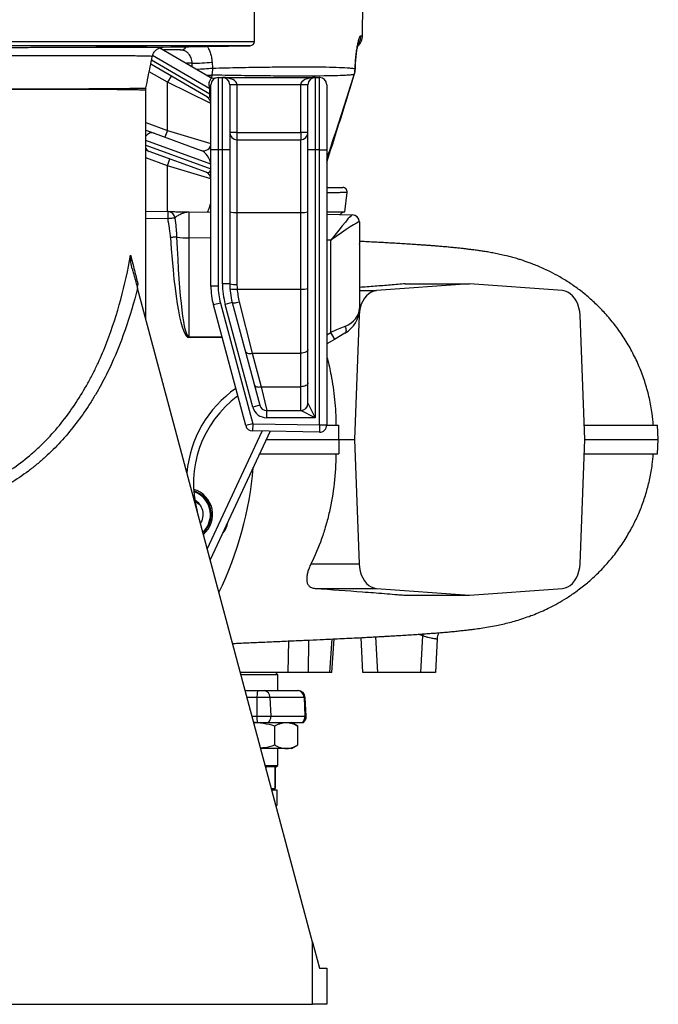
# Model space of a CAD drawing. Header units: millimetres. Extents: x 2565 to 4379, y 1283 to 6159.
# Tile 4 of 10: x 3497 to 4379, y 1283 to 2643. Entities that reach past the tile are written whole.
import ezdxf

# ---------------------------------------------------------------- set-up
doc = ezdxf.new("R2010")
doc.units = ezdxf.units.MM
doc.header["$LTSCALE"] = 2

msp = doc.modelspace()

# ---------------------------------------------------------------- linework, layer by layer
at = {"color": 7, "linetype": 'Continuous', "lineweight": 25}
for p, q in [((3821.5, 2612.8), (3821.5, 2669)), ((3970.8, 2620.5), (3971.5, 2664.9)), ((3646.1, 2605.7), (3646.1, 2606.3)), ((3691.2, 2603.9), (3760.7, 2563.4)), ((3695.5, 2604.7), (3815.6, 2606.8)), ((3719.6, 2600.9), (3696.4, 2600.9)), ((3763.1, 2584), (3763.5, 2575.8)), ((3756.6, 2535.7), (3678.4, 2581.3)), ((3960.9, 2573.9), (3961, 2575.3)), ((3706.6, 2564.8), (3701.5, 2556.2)), ((3771.5, 2562.9), (3771.5, 2462.9)), ((3771.5, 2562.9), (3777.5, 2562.9)), ((3777.5, 2462.9), (3777.5, 2562.9)), ((3777.5, 2562.9), (3905.5, 2562.9)), ((3905.5, 2562.9), (3905.5, 2462.9)), ((3905.5, 2562.9), (3911.5, 2562.9)), ((3911.5, 2462.9), (3911.5, 2562.9)), ((3671.5, 2228.6), (3671.5, 2545.3)), ((3761.5, 2527), (3701.5, 2556.2)), ((3701.5, 2489.8), (3701.5, 2556.2)), ((3761.5, 2547.2), (3760.1, 2547.2)), ((3760.1, 2540.2), (3760.1, 2547.2)), ((3761.5, 2462.9), (3761.5, 2552.9)), ((3787.5, 2552.9), (3787.5, 2462.9)), ((3797.5, 2552.9), (3787.5, 2552.9)), ((3797.5, 2552.9), (3797.5, 2486.9)), ((3885.5, 2552.9), (3797.5, 2552.9)), ((3895.5, 2552.9), (3885.5, 2552.9)), ((3885.5, 2486.9), (3885.5, 2552.9)), ((3895.5, 2462.9), (3895.5, 2552.9)), ((3921.5, 2552.9), (3921.5, 2462.9)), ((3761.5, 2540.2), (3760.1, 2540.2)), ((3671.5, 2490.1), (3683.3, 2485.8)), ((3701.5, 2489.8), (3698.1, 2480.4)), ((3701.5, 2489.8), (3761.5, 2471.6)), ((3683.3, 2485.8), (3748.1, 2462.2)), ((3797.5, 2486.9), (3787.5, 2486.9)), ((3797.5, 2486.9), (3797.5, 2476.9)), ((3797.5, 2486.9), (3885.5, 2486.9)), ((3797.5, 2476.9), (3797.5, 2376.5)), ((3797.5, 2476.9), (3885.5, 2476.9)), ((3885.5, 2486.9), (3885.5, 2476.9)), ((3895.5, 2486.9), (3885.5, 2486.9)), ((3885.5, 2376.5), (3885.5, 2476.9)), ((3676.4, 2460.6), (3671.5, 2462.4)), ((3761.5, 2274.6), (3761.5, 2462.9)), ((3771.5, 2462.9), (3761.5, 2462.9)), ((3771.5, 2462.9), (3771.5, 2274.6)), ((3777.5, 2462.9), (3771.5, 2462.9)), ((3777.5, 2278), (3777.5, 2462.9)), ((3787.5, 2462.9), (3777.5, 2462.9)), ((3787.5, 2462.9), (3787.5, 2278)), ((3905.5, 2462.9), (3895.5, 2462.9)), ((3895.5, 2112.9), (3895.5, 2462.9)), ((3905.5, 2462.9), (3905.5, 2092.9)), ((3911.5, 2462.9), (3905.5, 2462.9)), ((3911.5, 2083), (3911.5, 2462.9)), ((3911.5, 2462.9), (3921.5, 2462.9)), ((3921.5, 2462.9), (3921.5, 2083)), ((3755, 2432.1), (3676.4, 2460.6)), ((3701.5, 2440.9), (3705, 2450.3)), ((3761.5, 2422.7), (3701.5, 2440.9)), ((3761.3, 2443.2), (3761.5, 2443.2)), ((3761.3, 2436.8), (3761.3, 2443.2)), ((3761.3, 2436.8), (3761.5, 2436.8)), ((3946.4, 2377.2), (3949.7, 2404.1)), ((3671.5, 2378.3), (3702.3, 2377.7)), ((3731.2, 2377.2), (3761.5, 2376.7)), ((3797.5, 2376.5), (3797.5, 2277.1)), ((3797.5, 2376.5), (3885.5, 2376.5)), ((3885.5, 2270.7), (3885.5, 2376.5)), ((3921.5, 2373.9), (3956.6, 2373.3)), ((3944, 2376.7), (3943.9, 2376.7)), ((3944, 2376.7), (3943.9, 2376.7)), ((3956.6, 2373.3), (3956.7, 2373.3)), ((3966.5, 2363.3), (3966.5, 2333.1)), ((3731.2, 2341.4), (3731.2, 2204.8)), ((3927.2, 2210.9), (3927.2, 2338)), ((3966.5, 2333.1), (3966.5, 2333.1)), ((3966.5, 2332.3), (3966.5, 2244.2)), ((3901.9, 1368.9), (3660, 2271.8)), ((3771.5, 2274.6), (3761.5, 2274.6)), ((3787.5, 2278), (3777.5, 2278)), ((4118.7, 2277.9), (3990.3, 2268.5)), ((4029.8, 2277.9), (4118.7, 2277.9)), ((4247.1, 2268.5), (4118.7, 2277.9)), ((3797.8, 2270.7), (3885.5, 2270.7)), ((3885.5, 2182.1), (3885.5, 2270.7)), ((3774.6, 2251.3), (3764.9, 2248.7)), ((3809.6, 2082.1), (3764.9, 2248.7)), ((3774.6, 2251.3), (3819.2, 2084.7)), ((3790.9, 2252.1), (3781.3, 2249.5)), ((3819.3, 2107.7), (3781.3, 2249.5)), ((3790.9, 2252.1), (3828.9, 2110.3)), ((3800.6, 2252.9), (3818.6, 2182.1)), ((3966.2, 2234.5), (3959.6, 2062.9)), ((4277.8, 2062.9), (4271.3, 2234.5)), ((3946.5, 2209.6), (3932.1, 2201.2)), ((3932.1, 2201.2), (3921.5, 2195.1)), ((3818.6, 2182.1), (3831, 2135.8)), ((3818.6, 2182.1), (3885.5, 2182.1)), ((3885.5, 2135.8), (3885.5, 2182.1)), ((3831, 2135.8), (3838.6, 2102.9)), ((3831, 2135.8), (3885.5, 2135.8)), ((3885.5, 2102.9), (3885.5, 2135.8)), ((3828.9, 2110.3), (3819.3, 2107.7)), ((3895.5, 2112.9), (3905.5, 2092.9)), ((3838.6, 2092.9), (3838.6, 2102.9)), ((3838.6, 2102.9), (3885.5, 2102.9)), ((3905.5, 2092.9), (3885.5, 2102.9)), ((3819.2, 2084.7), (3809.6, 2082.1)), ((3819.2, 2084.7), (3819.1, 2074.7)), ((3819.2, 2084.7), (3911.5, 2083)), ((3905.5, 2092.9), (3838.6, 2092.9)), ((3911.5, 2083), (3911.4, 2073)), ((3911.5, 2083), (3921.5, 2083)), ((3921.5, 2082.9), (3938.2, 2082.9)), ((4379.3, 2062.9), (4378.3, 2082.9)), ((3843.4, 2074.2), (3760.5, 1896.5)), ((3911.4, 2073), (3819.1, 2074.7)), ((3938, 2062.9), (3959.6, 2062.9)), ((3959.6, 2062.9), (3966.2, 1891.2)), ((4271.3, 1891.2), (4277.8, 2062.9)), ((4378.3, 2042.9), (4379.3, 2062.9)), ((3899.7, 1891.2), (3966.2, 1891.2)), ((3905.4, 1857.2), (3990.3, 1857.2)), ((3990.3, 1857.2), (4118.7, 1847.9)), ((4118.7, 1847.9), (4247.1, 1857.2)), ((4029.8, 1847.9), (4118.7, 1847.9)), ((3928.3, 1740.9), (3931.6, 1787.5)), ((3971.5, 1740.9), (3969, 1789.3)), ((4051.6, 1740.9), (4054.2, 1792.1)), ((4074, 1787.8), (4071.5, 1740.9)), ((3868.3, 1740.9), (3802.2, 1740.9)), ((3853.8, 1737.9), (3850.8, 1740.9)), ((3895.6, 1740.9), (3868.3, 1740.9)), ((3925.6, 1740.9), (3895.6, 1740.9)), ((3928.3, 1740.9), (3925.6, 1740.9)), ((3991.5, 1740.9), (3971.5, 1740.9)), ((4051.6, 1740.9), (3991.5, 1740.9)), ((4071.5, 1740.9), (4051.6, 1740.9)), ((3853.8, 1737.9), (3803, 1737.9)), ((3853.8, 1716.1), (3853.8, 1737.9)), ((3808.9, 1716.1), (3826.8, 1716.1)), ((3826.8, 1716.1), (3834.9, 1716.1)), ((3834.9, 1716.1), (3881.1, 1716.1)), ((3881.1, 1716.1), (3881.8, 1716.1)), ((3825, 1706.6), (3824.8, 1680.6)), ((3843.1, 1706.6), (3825, 1706.6)), ((3843.1, 1706.6), (3844.2, 1680.6)), ((3890.1, 1706.6), (3843.1, 1706.6)), ((3890.1, 1706.6), (3891.3, 1680.6)), ((3893.2, 1680.6), (3891.8, 1706.6)), ((3824.8, 1680.6), (3844.2, 1680.6)), ((3844.2, 1680.6), (3891.3, 1680.6)), ((3820.6, 1672.1), (3825.5, 1672.1)), ((3825.5, 1672.1), (3840.9, 1672.1)), ((3840.9, 1672.1), (3887.7, 1672.1)), ((3849.6, 1641), (3849.6, 1667.2)), ((3881.4, 1667.2), (3872.8, 1672.1)), ((3881.4, 1641), (3881.4, 1667.2)), ((3887.7, 1672.1), (3889.2, 1672.1)), ((3865.5, 1636.1), (3830.3, 1636.1)), ((3853.8, 1612.9), (3853.8, 1636.1)), ((3872.8, 1636.1), (3865.5, 1636.1)), ((3872.8, 1636.1), (3881.4, 1641)), ((3836.5, 1612.9), (3853.8, 1612.9)), ((3851.8, 1610.9), (3837, 1610.9)), ((3837.6, 1608.9), (3837.6, 1610.9)), ((3850.1, 1610.9), (3850.1, 1580.9)), ((3850.3, 1580.9), (3850.3, 1610.9)), ((3851.8, 1610.9), (3853.8, 1612.9)), ((3845.1, 1580.9), (3850.1, 1580.9)), ((3845.5, 1579.3), (3852.5, 1579.3)), ((3847, 1579.3), (3846, 1580.9)), ((3850.1, 1580.9), (3850.3, 1580.9)), ((3852.5, 1579.3), (3852.5, 1557.6)), ((3851.4, 1557.2), (3852.5, 1557.6)), ((3901.9, 1282.9), (3901.9, 1368.9)), ((3901.9, 1368.9), (3911.5, 1333)), ((3911.5, 1333), (3921.5, 1332.9)), ((3921.5, 1332.9), (3921.5, 1282.9)), ((3341.5, 1282.9), (3901.9, 1282.9)), ((3921.5, 1282.9), (3901.9, 1282.9))]:
    msp.add_line(p, q, dxfattribs=at)
at = {"color": 8, "linetype": 'Continuous', "lineweight": 25}
for p, q in [((2861.5, 2612.8), (3821.5, 2612.8)), ((3968.5, 2620.5), (3970.8, 2620.5)), ((3815.6, 2606.8), (2867.4, 2606.8)), ((3679.6, 2587.2), (3760.1, 2540.2)), ((3760.1, 2547.2), (3681, 2593.3)), ((3701.5, 2556.2), (3676.3, 2570.9)), ((3735.6, 2582.6), (3727.7, 2582.6)), ((3762.7, 2566.2), (3762.1, 2562.9)), ((3671.5, 2500.7), (3701.5, 2489.8)), ((3761.3, 2443.2), (3671.5, 2475.9)), ((3671.5, 2469.5), (3761.3, 2436.8)), ((3701.5, 2440.9), (3671.5, 2451.8)), ((3701.5, 2377.8), (3701.5, 2440.9)), ((3702.3, 2367.7), (3671.5, 2368.3)), ((3761.5, 2340.9), (3731.2, 2341.4)), ((3927.2, 2338), (3921.5, 2338.1)), ((3660.5, 2277.9), (3659.7, 2273.3)), ((3966.5, 2268.5), (3990.3, 2268.5)), ((3965.3, 2234.5), (3966.2, 2234.5)), ((3731.2, 2204.8), (3776.7, 2204.8)), ((3777, 2203.8), (3731.2, 2203.8)), ((3921.5, 2207.6), (3927.2, 2210.9)), ((3756.5, 1911.6), (3832.4, 2074.4)), ((3868.3, 1740.9), (3869.1, 1784.7)), ((3896.4, 1785.9), (3895.6, 1740.9)), ((3925.6, 1740.9), (3928.9, 1787.4)), ((3988.9, 1790.4), (3991.5, 1740.9)), ((4054.8, 1794.4), (4054.2, 1792.1)), ((3825, 1706.6), (3811.4, 1706.6)), ((3891.8, 1706.6), (3890.1, 1706.6)), ((3818.4, 1680.6), (3824.8, 1680.6)), ((3891.3, 1680.6), (3893.2, 1680.6))]:
    msp.add_line(p, q, dxfattribs=at)
at = {"color": 8, "linetype": 'Continuous', "lineweight": 25, "flags": 128}
for points in [[(3960.6, 2574.2), (3960.9, 2574), (3960.9, 2573.9)], [(3960.7, 2575.2), (3960.9, 2574.9), (3960.9, 2574.9)], [(3959.2, 2566.7), (3959.6, 2566.8), (3959.6, 2566.8)]]:
    msp.add_lwpolyline(points, dxfattribs=at)
at = {"color": 7, "linetype": 'Continuous', "lineweight": 25, "flags": 128}
for points in [[(3711.9, 2368.8), (3711.5, 2368.8), (3710.8, 2368.7), (3709.8, 2368.6), (3708.6, 2368.5), (3707.2, 2368.3), (3705.7, 2368.1), (3704, 2367.9), (3702.3, 2367.7)], [(3714.3, 2342.5), (3713.5, 2342.4), (3712.7, 2342.4), (3711.7, 2342.3), (3710.7, 2342.2), (3709.5, 2342.2), (3708.3, 2342.1), (3707.1, 2342), (3705.8, 2341.9)], [(3990.3, 2268.5), (3986.6, 2267.9), (3983, 2266.5), (3979.6, 2264.3), (3976.4, 2261.5), (3973.6, 2258.1), (3971.2, 2254.1), (3969.2, 2249.6), (3967.6, 2244.8), (3966.6, 2239.7), (3966.2, 2234.5)], [(4271.3, 2234.5), (4270.8, 2239.7), (4269.8, 2244.8), (4268.3, 2249.6), (4266.3, 2254.1), (4263.8, 2258.1), (4261, 2261.5), (4257.8, 2264.3), (4254.4, 2266.5), (4250.8, 2267.9), (4247.1, 2268.5)], [(3790.9, 2252.1), (3791.2, 2251.8), (3791.8, 2251.7), (3792.7, 2251.6), (3793.9, 2251.7), (3795.4, 2251.8), (3797, 2252.1), (3798.8, 2252.5), (3800.6, 2252.9)], [(3946.5, 2219.1), (3947.2, 2217.6), (3947.7, 2216), (3948, 2214.5), (3948.1, 2213.2), (3948, 2212), (3947.7, 2210.9), (3947.2, 2210.1), (3946.5, 2209.6)], [(3731.2, 2204.8), (3731.2, 2204.7), (3731.2, 2204.6), (3731.2, 2204.5), (3731.2, 2204.3), (3731.2, 2204.2), (3731.2, 2204.1), (3731.2, 2203.9), (3731.2, 2203.8)], [(3809, 2184.9), (3809.4, 2184), (3810, 2183.3), (3811, 2182.7), (3812.2, 2182.2), (3813.6, 2181.9), (3815.2, 2181.8), (3816.9, 2181.9), (3818.6, 2182.1)], [(3895.5, 2187.4), (3895.3, 2186.4), (3894.8, 2185.4), (3893.9, 2184.5), (3892.6, 2183.7), (3891.1, 2183), (3889.4, 2182.5), (3887.5, 2182.2), (3885.5, 2182.1)], [(3821.4, 2138.5), (3821.8, 2137.6), (3822.5, 2136.9), (3823.4, 2136.3), (3824.6, 2135.8), (3826.1, 2135.6), (3827.6, 2135.4), (3829.3, 2135.5), (3831, 2135.8)], [(3895.5, 2141.1), (3895.3, 2140), (3894.8, 2139), (3893.9, 2138.1), (3892.6, 2137.3), (3891.1, 2136.7), (3889.4, 2136.2), (3887.5, 2135.9), (3885.5, 2135.8)], [(3938, 2062.9), (3938.1, 2072.9), (3938.2, 2082.9)], [(3938, 2062.9), (3938.1, 2052.9), (3938.2, 2042.9)], [(3966.2, 1891.2), (3966.6, 1886), (3967.6, 1880.9), (3969.2, 1876.1), (3971.2, 1871.7), (3973.6, 1867.7), (3976.4, 1864.2), (3979.6, 1861.4), (3983, 1859.3), (3986.6, 1857.9), (3990.3, 1857.2)], [(4247.1, 1857.2), (4250.8, 1857.9), (4254.4, 1859.3), (4257.8, 1861.4), (4261, 1864.2), (4263.8, 1867.7), (4266.3, 1871.7), (4268.3, 1876.1), (4269.8, 1880.9), (4270.8, 1886), (4271.3, 1891.2)], [(3826.8, 1716.1), (3826.5, 1715.9), (3826.1, 1715.4), (3825.8, 1714.5), (3825.6, 1713.3), (3825.4, 1711.9), (3825.2, 1710.3), (3825.1, 1708.5), (3825, 1706.6)]]:
    msp.add_lwpolyline(points, dxfattribs=at)
at = {"color": 7, "linetype": 'Continuous', "lineweight": 25}
for centre, radius, start, end in [((3815.5, 2612.8), 6, 271, 0), ((3950.8, 2620.9), 20, 312.4603, 359), ((3737.4, 2819.4), 236.8, 269.5692, 276.235), ((3765.7, 2572), 10, 239.7436, 286.9035), ((3771.5, 2552.9), 10, 90, 180), ((3777.5, 2552.9), 10, 0, 90), ((3905.5, 2552.9), 10, 90, 180), ((3911.5, 2552.9), 10, 0, 90), ((3758.4, 2553.5), 3.19, 287.8077, 349.3344), ((3751.5, 2527), 10, 0, 59.7436), ((3797.5, 2486.9), 10, 180, 270), ((3885.5, 2486.9), 10, 270, 0), ((3751.5, 2471.6), 10, 250, 0), ((3751.5, 2422.7), 10, 0, 70), ((3943.7, 2404.9), 6, 352.9515, 90.0014), ((3559, 2372.7), 143.4, 358.0016, 1.9984), ((3702.1, 2367.8), 9.91, 5.891, 88.6753), ((3795.1, 2405.8), 29.4, 255.2041, 274.8338), ((3888, 2405.8), 29.4, 265.1662, 284.7959), ((3956.4, 2363.3), 9.98, 0.4075, 88.8949), ((3956.5, 2363.3), 10, 0, 89), ((3729.6, 2453.7), 112.3, 262.1632, 270.8259), ((3861.5, 2274.6), 100, 180, 195), ((3861.5, 2274.6), 90, 180, 195), ((3887.5, 2278), 110, 180, 195), ((3887.5, 2278), 100, 180, 195), ((3795.1, 2306.4), 29.4, 255.2041, 274.8338), ((3887.5, 2277.1), 90, 180, 184.0818), ((3888, 2300), 29.4, 265.1662, 284.7959), ((3793.2, 2299.6), 29.3, 259.2721, 278.8928), ((3926.5, 2244.2), 40, 300, 0), ((3892.7, 2187.7), 41.6, 18.9587, 33.9141), ((3887.5, 2002.3), 150, 126.3336, 195), ((3838.6, 2112.9), 10, 195, 270), ((3885.5, 2112.9), 10, 270, 0), ((3838.6, 2112.9), 20, 195, 270), ((3819.2, 2084.7), 10, 195, 269), ((3911.5, 2083), 10, 269, 0), ((3341.5, 2062.9), 480, 333.8872, 355.3641), ((3727.9, 1959.3), 36, 310.027, 74.2292), ((3727.9, 1959.3), 33, 0, 72.3687), ((3727.9, 1959.3), 23, 326.4647, 60.532), ((3727.9, 1959.3), 33, 312.4842, 0), ((4093.9, 1786.7), 20, 153.8795, 176.9992), ((3834, 1707), 9.15, 357.6475, 84.346), ((3880.6, 1706.6), 9.49, 359.9972, 87.0991), ((3881.8, 1706.1), 10, 3, 90), ((3864.8, 1679.5), 40, 178.501, 190.785), ((3833.3, 1679.9), 10.9, 314.1559, 3.6544), ((3880.9, 1680), 10.4, 310.8275, 3.4247), ((3883.2, 1680.1), 10, 306.8699, 3)]:
    msp.add_arc(centre, radius, start, end, dxfattribs=at)
at = {"color": 8, "linetype": 'Continuous', "lineweight": 25}
for centre, radius, start, end in [((3948.5, 2620.9), 20.1, 329.8916, 359.01), ((3718.9, 2611.1), 10.3, 273.742, 325.0438), ((3737, 2822.7), 248.3, 271.102, 276.1372), ((3759.4, 2611.3), 45.2, 265.266, 274.1081), ((3680, 2476.6), 9.83, 70.57, 149.347), ((3679.7, 2469.7), 9.61, 211.6241, 249.9103), ((3887.6, 2002.3), 160, 125.0057, 174.8101), ((3727.9, 1959.3), 34, 311.611, 73.0416)]:
    msp.add_arc(centre, radius, start, end, dxfattribs=at)
msp.add_ellipse((3238.9, 3663.6), major_axis=(-445.3, 7171.9), ratio=0.060388, start_param=4.55666, end_param=4.557331, dxfattribs=at)
at = {"color": 7, "linetype": 'Continuous', "lineweight": 25}
for centre, major_axis, ratio, start_param, end_param in [((3777.5, 2552.9), (20, 0), 0.5, 0, 1.570796), ((3905.5, 2552.9), (20, 0), 0.5, 1.570796, 3.141593), ((3751.5, 2557.1), (-7.5, 14.9), 0.292296, 3.848043, 4.106692), ((3751.5, 2550.2), (-7.5, 14.9), 0.292296, 2.720772, 3.848043), ((3751.5, 2450.3), (-8, 11.7), 0.485909, 3.779321, 5.69124), ((3751.5, 2443.9), (-8, 11.7), 0.485909, 2.549648, 3.779321), ((3731.5, 2337.2), (-0.3, 40), 0.007851, 6.28298, 7.748782), ((3926.5, 2333.8), (30.1, 39.5), 0.040027, 0.02945, 1.495252), ((3926.5, 2333.8), (40, 29.5), 0.05948, 0.043662, 1.509465), ((3926.5, 2363.8), (40, -0.5), 0.026128, 0.000342, 0.087883), ((3731.7, 2490.8), (0.5, 287), 0.104497, 2.116407, 3.141689), ((3731.5, 2490.8), (0.4, 286), 0.069919, 2.116364, 3.141646), ((3926.5, 2339), (-0.7, 382.7), 0.104497, 4.69484, 4.696952), ((3926.5, 2244.2), (40, 0), 0.723868, 5.235988, 6.283185), ((3926.5, 2209.6), (40, 17.3), 0.022004, 1.037664, 1.54381)]:
    msp.add_ellipse(centre, major_axis=major_axis, ratio=ratio, start_param=start_param, end_param=end_param, dxfattribs=at)
for points, knots in [([(3960.7, 2575.2), (3960.8, 2578.5), (3960.9, 2581.7), (3961.3, 2586.3), (3961.4, 2587.9), (3961.6, 2590.1), (3961.7, 2590.9), (3961.8, 2592.3), (3961.9, 2593.1), (3962.3, 2596.6), (3962.6, 2599.2), (3963.2, 2602.9), (3963.4, 2604.1), (3963.8, 2606.4), (3964, 2607.4), (3964.6, 2610.4), (3965, 2612.2), (3965.8, 2615.2), (3966.2, 2616.5), (3966.7, 2618), (3966.9, 2618.4), (3967.3, 2619.2), (3967.4, 2619.5), (3967.9, 2620.3), (3968.3, 2620.5), (3968.5, 2620.5)], [0, 0, 0, 0, 0.125, 0.125, 0.1875, 0.1875, 0.21875, 0.21875, 0.25, 0.25, 0.375, 0.375, 0.4375, 0.4375, 0.5, 0.5, 0.625, 0.625, 0.75, 0.75, 0.8125, 0.8125, 0.875, 0.875, 1, 1, 1, 1]), ([(3961, 2574.9), (3961, 2576.1), (3961.1, 2579), (3961.4, 2583.5), (3961.7, 2588.2), (3962.2, 2592.7), (3962.7, 2596.8), (3963.2, 2600.6), (3963.8, 2603.9), (3964.3, 2606.6), (3964.8, 2608.8), (3965.2, 2610.2), (3965.5, 2611), (3965.5, 2611.1), (3965.5, 2611.1)], [0, 0, 0, 0, 0.06689, 0.157423, 0.249047, 0.33953, 0.431333, 0.524332, 0.615333, 0.708137, 0.789594, 0.875761, 0.945917, 1, 1, 1, 1]), ([(3341.5, 2604.5), (3351.1, 2604.5), (3370.3, 2604.5), (3399.2, 2604.5), (3427.9, 2604.5), (3456, 2604.5), (3483.2, 2604.5), (3509.4, 2604.5), (3534.8, 2604.6), (3559, 2604.6), (3581.7, 2604.6), (3602.9, 2604.6), (3622.5, 2604.6), (3640, 2604.6), (3655.1, 2604.6), (3668, 2604.6), (3678.7, 2604.6), (3686.9, 2604.6), (3692.4, 2604.7), (3695.3, 2604.7), (3695.5, 2604.7), (3695.5, 2604.7)], [0, 0, 0, 0, 0.052479, 0.10496, 0.158954, 0.21295, 0.265733, 0.318517, 0.372746, 0.426975, 0.4813, 0.535624, 0.591533, 0.647443, 0.701656, 0.755869, 0.811678, 0.867488, 0.921346, 0.975203, 1, 1, 1, 1]), ([(3621, 2605.7), (3620.4, 2605.7), (3617.4, 2605.7), (3613.1, 2605.6), (3608, 2605.5), (3604.3, 2605.4), (3602.3, 2605.3), (3602.6, 2605.2), (3602.7, 2605.2)], [0, 0, 0, 0, 0.057507, 0.295362, 0.444254, 0.682153, 0.920054, 1, 1, 1, 1]), ([(3602.9, 2605.1), (3603.2, 2605.1), (3603.6, 2605.1), (3604.6, 2605.1), (3605.2, 2605.1), (3606.5, 2605.1), (3607.3, 2605.1), (3608.6, 2605.1), (3609, 2605.1), (3610, 2605.1), (3610.5, 2605.1), (3612, 2605.1), (3613, 2605.1), (3614.7, 2605.1), (3615.3, 2605.1), (3616.5, 2605.1), (3617.1, 2605.1), (3618.9, 2605.1), (3620.1, 2605.2), (3622, 2605.2), (3622.6, 2605.2), (3623.9, 2605.2), (3624.5, 2605.2), (3626.4, 2605.2), (3627.7, 2605.2), (3629.5, 2605.3), (3630.1, 2605.3), (3631.4, 2605.3), (3632, 2605.3), (3633.7, 2605.3), (3634.9, 2605.4), (3636.5, 2605.4), (3637, 2605.4), (3638, 2605.4), (3638.5, 2605.4), (3639.9, 2605.5), (3640.8, 2605.5), (3642, 2605.5), (3642.4, 2605.5), (3643.1, 2605.6), (3643.4, 2605.6), (3644.3, 2605.6), (3644.8, 2605.6), (3645.4, 2605.7), (3645.6, 2605.7), (3645.9, 2605.7), (3646, 2605.7), (3646.1, 2605.7)], [0, 0, 0, 0, 0.0625, 0.0625, 0.125, 0.125, 0.1875, 0.1875, 0.21875, 0.21875, 0.25, 0.25, 0.3125, 0.3125, 0.34375, 0.34375, 0.375, 0.375, 0.4375, 0.4375, 0.46875, 0.46875, 0.5, 0.5, 0.5625, 0.5625, 0.59375, 0.59375, 0.625, 0.625, 0.6875, 0.6875, 0.71875, 0.71875, 0.75, 0.75, 0.8125, 0.8125, 0.84375, 0.84375, 0.875, 0.875, 0.9375, 0.9375, 0.96875, 0.96875, 1, 1, 1, 1]), ([(3672.9, 2606.4), (3672.9, 2606.4), (3672.9, 2606.4), (3672, 2606.4), (3670.4, 2606.5), (3668.1, 2606.5), (3665.3, 2606.5), (3661.9, 2606.5), (3658.1, 2606.5), (3653.9, 2606.4), (3649.6, 2606.4), (3645.2, 2606.3), (3640.9, 2606.3), (3636.7, 2606.2), (3632.5, 2606.1), (3628.8, 2606), (3625.7, 2606), (3623.5, 2605.9), (3621.9, 2605.8), (3621.1, 2605.8), (3621.1, 2605.7), (3621.1, 2605.7)], [0, 0, 0, 0, 0.038792, 0.092488, 0.146183, 0.199871, 0.253559, 0.307243, 0.360926, 0.41461, 0.468294, 0.521982, 0.57567, 0.629365, 0.68306, 0.750048, 0.803754, 0.857459, 0.911164, 0.964869, 1, 1, 1, 1]), ([(3646.1, 2605.7), (3646.5, 2605.7), (3648.3, 2605.7), (3651.5, 2605.8), (3655.8, 2605.8), (3659.8, 2605.9), (3663.4, 2606), (3666.6, 2606.1), (3669.2, 2606.1), (3671.2, 2606.2), (3672.6, 2606.3), (3672.8, 2606.3), (3673, 2606.3)], [0, 0, 0, 0, 0.025515, 0.133771, 0.242027, 0.350301, 0.458574, 0.56686, 0.675145, 0.783433, 0.891721, 1, 1, 1, 1]), ([(3680.6, 2591.8), (3680.6, 2592.1), (3680.8, 2593.3), (3681.6, 2595.3), (3682.9, 2597.7), (3684.5, 2599.6), (3686.2, 2601.3), (3688, 2602.5), (3689.8, 2603.4), (3691.5, 2604), (3692.9, 2604.4), (3694, 2604.5), (3694.7, 2604.6), (3694.9, 2604.6), (3694.9, 2604.6)], [0, 0, 0, 0, 0.035972, 0.173007, 0.301261, 0.421524, 0.533938, 0.638182, 0.733477, 0.8184, 0.890007, 0.943278, 0.98317, 1, 1, 1, 1]), ([(3735.9, 2605.7), (3734, 2605.7), (3729.7, 2605.6), (3722.7, 2605.5), (3716.6, 2605.4), (3711.5, 2605.3), (3707.8, 2605.2), (3705.8, 2605.1), (3706.1, 2605.1), (3706.2, 2605.1)], [0, 0, 0, 0, 0.137978, 0.311708, 0.485456, 0.594245, 0.767962, 0.94168, 1, 1, 1, 1]), ([(3706.5, 2605.1), (3706.9, 2605.1), (3707.6, 2605.1), (3709.1, 2605.1), (3709.7, 2605.1), (3710.9, 2605.1), (3711.6, 2605.1), (3712.7, 2605.1), (3713.1, 2605.1), (3713.8, 2605.2), (3714.2, 2605.2), (3715.5, 2605.2), (3717.2, 2605.2), (3719.1, 2605.2), (3720.5, 2605.3), (3721, 2605.3), (3722, 2605.3), (3722.5, 2605.3), (3724, 2605.3), (3725, 2605.3), (3727, 2605.4), (3728.1, 2605.4), (3731.2, 2605.4), (3733.2, 2605.5), (3737.1, 2605.5), (3738.9, 2605.6), (3741.4, 2605.6), (3742.2, 2605.6), (3743.7, 2605.7), (3744.4, 2605.7), (3745.1, 2605.7)], [0, 0, 0, 0, 0.125, 0.125, 0.1875, 0.1875, 0.25, 0.25, 0.28125, 0.28125, 0.3125, 0.3125, 0.375, 0.4375, 0.4375, 0.46875, 0.46875, 0.5, 0.5, 0.5625, 0.5625, 0.625, 0.625, 0.75, 0.75, 0.875, 0.875, 0.9375, 0.9375, 1, 1, 1, 1]), ([(3735.6, 2582.6), (3735.6, 2583.2), (3735.5, 2583.9), (3735.4, 2585.1), (3735.3, 2585.7), (3734.9, 2587.5), (3734.6, 2588.7), (3733.8, 2590.9), (3733.3, 2592), (3732.1, 2593.9), (3731.5, 2594.8), (3730.4, 2596.1), (3730, 2596.5), (3729.2, 2597.2), (3728.8, 2597.6), (3727.6, 2598.6), (3726.7, 2599.1), (3725.2, 2599.8), (3724.7, 2600), (3723.7, 2600.3), (3723.2, 2600.4), (3721.7, 2600.8), (3720.7, 2600.9), (3719.6, 2600.9)], [0, 0, 0, 0, 0.0625, 0.0625, 0.125, 0.125, 0.25, 0.25, 0.375, 0.375, 0.5, 0.5, 0.5625, 0.5625, 0.625, 0.625, 0.75, 0.75, 0.8125, 0.8125, 0.875, 0.875, 1, 1, 1, 1]), ([(3784.7, 2606.5), (3784.7, 2606.5), (3784.7, 2606.5), (3783.8, 2606.5), (3782.2, 2606.5), (3780, 2606.5), (3777.1, 2606.4), (3773.7, 2606.4), (3769.9, 2606.3), (3765.7, 2606.3), (3761.4, 2606.2), (3757, 2606.1), (3752.7, 2606.1), (3748.5, 2606), (3744.3, 2605.9), (3739.7, 2605.8), (3737.3, 2605.7), (3735.9, 2605.7)], [0, 0, 0, 0, 0.045853, 0.109466, 0.17308, 0.236691, 0.300302, 0.363915, 0.427529, 0.491151, 0.554772, 0.618402, 0.682031, 0.745668, 0.809305, 0.888715, 1, 1, 1, 1]), ([(3745.1, 2605.7), (3746.8, 2605.7), (3749.8, 2605.8), (3754.6, 2605.9), (3759, 2605.9), (3763.3, 2606), (3767.6, 2606.1), (3771.6, 2606.2), (3775.2, 2606.2), (3778.4, 2606.3), (3781, 2606.3), (3783, 2606.4), (3784.4, 2606.4), (3784.6, 2606.5), (3784.8, 2606.5)], [0, 0, 0, 0, 0.1083097, 0.1893646, 0.2704195, 0.351486, 0.4325525, 0.5136241, 0.5946956, 0.6757642, 0.7568328, 0.8378923, 0.9189517, 1, 1, 1, 1]), ([(3671.8, 2548.4), (3672.8, 2553.5), (3675.7, 2568), (3678.6, 2582.4), (3680.5, 2591.8)], [0, 0, 0, 0, 0.348815, 1, 1, 1, 1]), ([(3763.5, 2575.8), (3776.5, 2576.1), (3788.8, 2576.4), (3812.4, 2576.9), (3823.7, 2577.1), (3845.1, 2577.4), (3855.3, 2577.5), (3869.7, 2577.7), (3874.4, 2577.7), (3881.2, 2577.7), (3883.4, 2577.7), (3887.8, 2577.7), (3889.9, 2577.7), (3900.4, 2577.7), (3908.2, 2577.6), (3922.3, 2577.4), (3928.7, 2577.2), (3940.1, 2576.8), (3945.2, 2576.6), (3951.8, 2576.1), (3953.8, 2576), (3956.6, 2575.7), (3957.4, 2575.6), (3959.1, 2575.4), (3959.9, 2575.3), (3960.7, 2575.2)], [0, 0, 0, 0, 0.125, 0.125, 0.25, 0.25, 0.375, 0.375, 0.4375, 0.4375, 0.46875, 0.46875, 0.5, 0.5, 0.625, 0.625, 0.75, 0.75, 0.875, 0.875, 0.9375, 0.9375, 0.96875, 0.96875, 1, 1, 1, 1]), ([(3959.5, 2566.9), (3959.7, 2567.5), (3960.4, 2569.5), (3960.8, 2571.9), (3960.8, 2573.6), (3960.8, 2573.9)], [0, 0, 0, 0, 0.275522, 0.873996, 1, 1, 1, 1]), ([(3960.9, 2573.5), (3960.9, 2573.9), (3960.9, 2574.4), (3960.9, 2574.8), (3960.9, 2574.9)], [0, 0, 0, 0, 0.779015, 1, 1, 1, 1]), ([(3759.4, 2550.4), (3759.1, 2551.4), (3759, 2552.3), (3758.9, 2553.8), (3759, 2554.2), (3759.1, 2555.2), (3759.2, 2555.6), (3759.5, 2557), (3759.8, 2557.8), (3760.3, 2558.8), (3760.5, 2559.1), (3760.8, 2559.7), (3761, 2560), (3761.5, 2560.7), (3761.7, 2561.1), (3761.9, 2561.6), (3761.9, 2561.7), (3761.9, 2562), (3761.9, 2562.1), (3761.8, 2562.4), (3761.6, 2562.6), (3761.2, 2563), (3761, 2563.2), (3760.7, 2563.4)], [0, 0, 0, 0, 0.125, 0.125, 0.1875, 0.1875, 0.25, 0.25, 0.375, 0.375, 0.4375, 0.4375, 0.5, 0.5, 0.625, 0.625, 0.6875, 0.6875, 0.75, 0.75, 0.875, 0.875, 1, 1, 1, 1]), ([(3959.2, 2566.7), (3958.4, 2566.6), (3957.6, 2566.5), (3955.8, 2566.4), (3954.9, 2566.3), (3951.9, 2566.1), (3949.8, 2565.9), (3943, 2565.6), (3937.8, 2565.4), (3926.1, 2565.1), (3919.6, 2565), (3905.4, 2564.8), (3897.7, 2564.8), (3887.2, 2564.8), (3885.1, 2564.8), (3880.7, 2564.8), (3878.5, 2564.8), (3871.8, 2564.8), (3867.2, 2564.8), (3852.9, 2564.9), (3842.8, 2564.9), (3821.7, 2565.2), (3810.7, 2565.3), (3787.5, 2565.7), (3775.3, 2565.9), (3762.7, 2566.2)], [0, 0, 0, 0, 0.03125, 0.03125, 0.0625, 0.0625, 0.125, 0.125, 0.25, 0.25, 0.375, 0.375, 0.5, 0.5, 0.53125, 0.53125, 0.5625, 0.5625, 0.625, 0.625, 0.75, 0.75, 0.875, 0.875, 1, 1, 1, 1]), ([(3921.5, 2445.8), (3926.7, 2461.9), (3939.5, 2502.1), (3952.1, 2542.5), (3959.5, 2566.7), (3959.6, 2566.8)], [0, 0, 0, 0, 0.400949, 0.996045, 1, 1, 1, 1]), ([(3671.6, 2545.3), (3671.6, 2546.2), (3671.5, 2547.3), (3671.8, 2548.3), (3671.9, 2548.4)], [0, 0, 0, 0, 0.885186, 1, 1, 1, 1]), ([(3921.5, 2410.9), (3924.9, 2410.9), (3930, 2410.9), (3937.3, 2410.9), (3941.5, 2410.9), (3943.5, 2410.9), (3943.6, 2410.9), (3943.7, 2410.9)], [0, 0, 0, 0, 0.397728, 0.60255, 0.806746, 0.908868, 1, 1, 1, 1]), ([(3702.3, 2377.7), (3702.7, 2377.7), (3703.2, 2377.7), (3704.2, 2377.7), (3704.6, 2377.7), (3705.4, 2377.7), (3705.9, 2377.7), (3708.2, 2377.6), (3710.5, 2377.6), (3714.5, 2377.5), (3715.9, 2377.5), (3718.7, 2377.5), (3720.2, 2377.4), (3723.3, 2377.4), (3724.8, 2377.3), (3727.2, 2377.3), (3728.4, 2377.3), (3729.6, 2377.3), (3730.4, 2377.2), (3730.8, 2377.2), (3731.2, 2377.2)], [0, 0, 0, 0, 0.125, 0.125, 0.1875, 0.1875, 0.25, 0.25, 0.5, 0.5, 0.625, 0.625, 0.75, 0.75, 0.875, 0.875, 0.9375, 0.96875, 0.96875, 1, 1, 1, 1]), ([(3705.8, 2341.9), (3705.7, 2344.1), (3705.4, 2346.3), (3704.9, 2350.6), (3704.6, 2352.7), (3703.5, 2359.1), (3702.8, 2363.4), (3702.3, 2367.7)], [0, 0, 0, 0, 0.25, 0.25, 0.5, 0.5, 1, 1, 1, 1]), ([(3711.9, 2368.8), (3712.2, 2369.3), (3712.7, 2369.8), (3713.7, 2370.7), (3714.4, 2371.2), (3715.8, 2372.2), (3716.6, 2372.7), (3718.2, 2373.6), (3719.1, 2374.1), (3721.8, 2375.3), (3723.6, 2376.1), (3726.4, 2376.8), (3727.4, 2377), (3728.8, 2377.1), (3729.3, 2377.2), (3730, 2377.2), (3730.3, 2377.2), (3730.7, 2377.2), (3730.9, 2377.2), (3731.1, 2377.2), (3731.2, 2377.2)], [0, 0, 0, 0, 0.125, 0.125, 0.25, 0.25, 0.375, 0.375, 0.5, 0.5, 0.75, 0.75, 0.875, 0.875, 0.9375, 0.9375, 0.96875, 0.984375, 0.984375, 1, 1, 1, 1]), ([(3711.9, 2368.8), (3712.3, 2364.5), (3712.8, 2360.1), (3713.5, 2353.5), (3713.7, 2351.3), (3714, 2346.9), (3714.2, 2344.7), (3714.3, 2342.5)], [0, 0, 0, 0, 0.5, 0.5, 0.75, 0.75, 1, 1, 1, 1]), ([(3946.4, 2376.9), (3946.2, 2376.9), (3945.9, 2376.9), (3943.7, 2376.9), (3940.1, 2376.9), (3933.2, 2376.9), (3927, 2376.9), (3922, 2376.9), (3921.5, 2376.9)], [0, 0, 0, 0, 0.123951, 0.246316, 0.365026, 0.483041, 0.955103, 1, 1, 1, 1]), ([(3940.4, 2373.6), (3940.5, 2373.9), (3940.9, 2374.7), (3942.1, 2375.9), (3943.4, 2376.4), (3944, 2376.7)], [0, 0, 0, 0, 0.181762, 0.59468, 1, 1, 1, 1]), ([(4372.4, 2082.9), (4372, 2088.1), (4370.9, 2100.5), (4367.3, 2119.8), (4361.7, 2140.6), (4354.4, 2160.7), (4345.6, 2180.1), (4335.3, 2198.4), (4323.8, 2215.6), (4311.3, 2231.3), (4298.1, 2245.6), (4284.5, 2258.3), (4270.8, 2269.4), (4257.1, 2279.1), (4243.6, 2287.4), (4232, 2293.6), (4222.3, 2298.3), (4214.5, 2301.8), (4208.1, 2304.4), (4203.1, 2306.3), (4199.7, 2307.5), (4196.9, 2308.5), (4194.1, 2309.5), (4190.4, 2310.7), (4185.2, 2312.3), (4178.6, 2314.2), (4170.7, 2316.3), (4162.6, 2318.2), (4154.6, 2319.9), (4147.1, 2321.3), (4140.3, 2322.4), (4133.9, 2323.4), (4127.8, 2324.3), (4122, 2325), (4116.4, 2325.7), (4111, 2326.4), (4105.3, 2327), (4099.2, 2327.6), (4092.5, 2328.3), (4085.6, 2328.9), (4078.8, 2329.5), (4072.3, 2330), (4066.4, 2330.5), (4060.9, 2330.9), (4055.3, 2331.3), (4049.1, 2331.7), (4041.3, 2332.3), (4032.4, 2332.8), (4022.7, 2333.4), (4013.3, 2334), (4004.2, 2334.5), (3995.1, 2335), (3985.6, 2335.5), (3976.1, 2336), (3969.5, 2336.4), (3966.5, 2336.5)], [0, 0, 0, 0, 0.020629, 0.048642, 0.076729, 0.104758, 0.132598, 0.160123, 0.187212, 0.213693, 0.239262, 0.263826, 0.287331, 0.309744, 0.331046, 0.3513, 0.364323, 0.377283, 0.389926, 0.396985, 0.402745, 0.40722, 0.411807, 0.41827, 0.429576, 0.443884, 0.458226, 0.479774, 0.50004, 0.520447, 0.540683, 0.559082, 0.57731, 0.597536, 0.613951, 0.630542, 0.647996, 0.667033, 0.687656, 0.708747, 0.727818, 0.746497, 0.762804, 0.777336, 0.791246, 0.807489, 0.826224, 0.850749, 0.874392, 0.896674, 0.917585, 0.937557, 0.9583, 0.980935, 1, 1, 1, 1]), ([(3341.5, 1977.8), (3352.1, 1977.7), (3362.6, 1978.2), (3378.3, 1980), (3383.5, 1980.8), (3393.9, 1982.6), (3399, 1983.7), (3414.2, 1987.5), (3424.1, 1990.7), (3438.7, 1996.3), (3443.5, 1998.4), (3450.7, 2001.6), (3453, 2002.8), (3457.8, 2005.1), (3460.1, 2006.3), (3471.7, 2012.5), (3480.6, 2018), (3497.8, 2029.8), (3506, 2036.2), (3517.9, 2046.5), (3521.8, 2050), (3527.5, 2055.5), (3529.4, 2057.3), (3533.1, 2061), (3534.9, 2062.9), (3543.9, 2072.4), (3550.7, 2080.3), (3563.6, 2096.7), (3569.6, 2105.1), (3581, 2122.5), (3586.4, 2131.4), (3592.7, 2142.8), (3594, 2145.1), (3596.4, 2149.8), (3597.6, 2152.1), (3601.2, 2159.1), (3603.5, 2163.8), (3610, 2178), (3614.1, 2187.6), (3625.4, 2216.7), (3631.7, 2236.4), (3642.5, 2276.5), (3646.9, 2296.8), (3650.6, 2317.4)], [0, 0, 0, 0, 0.0625, 0.0625, 0.09375, 0.09375, 0.125, 0.125, 0.1875, 0.1875, 0.21875, 0.21875, 0.234375, 0.234375, 0.25, 0.25, 0.3125, 0.3125, 0.375, 0.375, 0.40625, 0.40625, 0.421875, 0.421875, 0.4375, 0.4375, 0.5, 0.5, 0.5625, 0.5625, 0.625, 0.625, 0.640625, 0.640625, 0.65625, 0.65625, 0.6875, 0.6875, 0.75, 0.75, 0.875, 0.875, 1, 1, 1, 1]), ([(3650.6, 2317.4), (3652.5, 2310.1), (3654.2, 2303.2), (3657.5, 2290), (3659, 2283.8), (3660.5, 2277.9)], [0, 0, 0, 0, 0.5, 0.5, 1, 1, 1, 1]), ([(3652.8, 2298.4), (3652, 2301.6), (3651.4, 2304.8), (3650.9, 2309.5), (3650.8, 2311.1), (3650.7, 2313.4), (3650.6, 2314.2), (3650.6, 2315.4), (3650.6, 2315.8), (3650.6, 2316.6), (3650.6, 2317), (3650.6, 2317.4)], [0, 0, 0, 0, 0.5, 0.5, 0.75, 0.75, 0.875, 0.875, 0.9375, 0.9375, 1, 1, 1, 1]), ([(3652.8, 2298.4), (3653.4, 2296.3), (3654, 2294.1), (3655.1, 2289.8), (3655.7, 2287.6), (3656.9, 2283.1), (3657.5, 2280.8), (3658.7, 2276.3), (3659.4, 2274), (3660, 2271.8)], [0, 0, 0, 0, 0.25, 0.25, 0.5, 0.5, 0.75, 0.75, 1, 1, 1, 1]), ([(3660, 2271.8), (3655.2, 2252.2), (3649.6, 2233.1), (3636.5, 2195.5), (3629.1, 2177.1), (3616.1, 2150.3), (3611.5, 2141.4), (3604.2, 2128.4), (3601.6, 2124.1), (3597.7, 2117.6), (3596.4, 2115.5), (3593.7, 2111.3), (3592.3, 2109.1), (3579.8, 2090.2), (3567.5, 2074.4), (3547.2, 2052.4), (3540.2, 2045.3), (3529, 2035.2), (3525.2, 2031.9), (3519.4, 2027.1), (3517.4, 2025.5), (3513.4, 2022.4), (3511.5, 2020.8), (3501.4, 2013.3), (3493.1, 2007.7), (3476.1, 1997.4), (3467.3, 1992.7), (3449.3, 1984.3), (3440.1, 1980.5), (3428.2, 1976.4), (3425.8, 1975.7), (3421, 1974.2), (3418.5, 1973.4), (3411.2, 1971.4), (3406.3, 1970.2), (3391.6, 1966.9), (3381.7, 1965.3), (3361.7, 1963.3), (3351.7, 1962.8), (3341.5, 1963)], [0, 0, 0, 0, 0.125, 0.125, 0.25, 0.25, 0.3125, 0.3125, 0.34375, 0.34375, 0.359375, 0.359375, 0.375, 0.375, 0.5, 0.5, 0.5625, 0.5625, 0.59375, 0.59375, 0.609375, 0.609375, 0.625, 0.625, 0.6875, 0.6875, 0.75, 0.75, 0.8125, 0.8125, 0.828125, 0.828125, 0.84375, 0.84375, 0.875, 0.875, 0.9375, 0.9375, 1, 1, 1, 1]), ([(3659.7, 2275.4), (3659.8, 2275.9), (3659.9, 2276.7), (3660.3, 2277.6), (3660.5, 2277.9), (3660.5, 2277.9)], [0, 0, 0, 0, 0.615627, 0.9915589, 1, 1, 1, 1]), ([(4029.8, 2277.9), (4023.1, 2277.3), (4009.6, 2276.2), (3988.5, 2274.5), (3973.8, 2273.4), (3966.5, 2272.9)], [0, 0, 0, 0, 0.336352, 0.672704, 1, 1, 1, 1]), ([(3921.5, 2176.8), (3921.8, 2175.9), (3924.2, 2167.9), (3927.1, 2153.9), (3930.4, 2135.2), (3932.4, 2118), (3933.8, 2100.6), (3934, 2088.8), (3934.1, 2082.9)], [0, 0, 0, 0, 0.029796, 0.274784, 0.454627, 0.63447, 0.817235, 1, 1, 1, 1]), ([(4277, 2082.9), (4277.5, 2082.9), (4284.1, 2082.9), (4295.5, 2082.9), (4311.4, 2082.9), (4325.6, 2082.9), (4338.4, 2082.9), (4349.4, 2082.9), (4358.7, 2082.9), (4366.2, 2082.9), (4371.9, 2082.9), (4375.9, 2082.9), (4378, 2082.9), (4378.1, 2082.9), (4378.1, 2082.9)], [0, 0, 0, 0, 0.005931, 0.096042, 0.186081, 0.279391, 0.372782, 0.466173, 0.559483, 0.652786, 0.74617, 0.839552, 0.932856, 1, 1, 1, 1]), ([(3838.1, 2062.9), (3841.8, 2062.9), (3861, 2062.9), (3894.5, 2062.9), (3923.5, 2062.9), (3938, 2062.9)], [0, 0, 0, 0, 0.106804, 0.552835, 1, 1, 1, 1]), ([(4277.8, 2062.9), (4278.3, 2062.9), (4285, 2062.9), (4296.4, 2062.9), (4312.3, 2062.9), (4326.5, 2062.9), (4339.3, 2062.9), (4350.3, 2062.9), (4359.6, 2062.9), (4367.2, 2062.9), (4373, 2062.9), (4376.9, 2062.9), (4379.1, 2062.9), (4379.1, 2062.9), (4379.1, 2062.9)], [0, 0, 0, 0, 0.0069103, 0.0966025, 0.1862948, 0.2792367, 0.3721783, 0.4657666, 0.5593552, 0.6525733, 0.7458707, 0.8391677, 0.9323853, 1, 1, 1, 1]), ([(3791.4, 1781.2), (3793.9, 1781.3), (3799.6, 1781.6), (3808.9, 1782), (3819.3, 1782.5), (3834.6, 1783.1), (3854, 1784), (3876.5, 1785), (3897.5, 1785.9), (3915.2, 1786.7), (3930.1, 1787.4), (3943.1, 1788.1), (3956.4, 1788.7), (3968.6, 1789.3), (3979.1, 1789.9), (3987.6, 1790.3), (3995.2, 1790.7), (4002, 1791.1), (4008.6, 1791.5), (4015.9, 1791.9), (4024.4, 1792.4), (4033.8, 1793), (4043.6, 1793.6), (4053.1, 1794.3), (4061.8, 1794.9), (4069.6, 1795.5), (4077, 1796.1), (4084.4, 1796.7), (4092, 1797.4), (4099.5, 1798.1), (4106.5, 1798.9), (4113, 1799.6), (4119.2, 1800.3), (4126.3, 1801.3), (4134.8, 1802.4), (4144.7, 1804), (4154.7, 1805.9), (4164.4, 1807.9), (4173.5, 1810.1), (4183.1, 1812.7), (4193.1, 1815.9), (4203.1, 1819.4), (4212.9, 1823.2), (4222.4, 1827.5), (4232.6, 1832.4), (4243.7, 1838.4), (4256, 1846), (4269.4, 1855.3), (4282.7, 1865.9), (4295.4, 1877.6), (4307.5, 1890.1), (4319.5, 1904.4), (4331, 1920.6), (4341.1, 1937.4), (4349.8, 1954.6), (4357, 1971.8), (4363.1, 1990), (4367.9, 2009), (4371.1, 2026.6), (4372, 2038), (4372.4, 2042.9)], [0, 0, 0, 0, 0.008989, 0.020501, 0.03342, 0.047138, 0.077484, 0.107483, 0.136773, 0.163991, 0.183204, 0.202021, 0.222522, 0.244818, 0.259701, 0.273877, 0.28678, 0.298394, 0.308707, 0.321657, 0.336896, 0.354462, 0.374068, 0.393009, 0.410598, 0.426839, 0.44202, 0.457992, 0.474984, 0.492836, 0.509619, 0.524779, 0.539086, 0.554319, 0.575924, 0.598565, 0.621722, 0.638847, 0.654893, 0.670184, 0.685037, 0.698778, 0.711308, 0.72281, 0.734393, 0.747576, 0.762445, 0.77904, 0.797451, 0.813643, 0.831109, 0.849794, 0.869619, 0.890485, 0.908582, 0.927236, 0.946355, 0.965839, 0.985584, 1, 1, 1, 1]), ([(3828.7, 2042.9), (3835.4, 2042.9), (3857.7, 2042.9), (3894.4, 2042.9), (3923.6, 2042.9), (3938.2, 2042.9)], [0, 0, 0, 0, 0.175871, 0.587404, 1, 1, 1, 1]), ([(3934.1, 2042.9), (3934, 2029.1), (3933.2, 2015.6), (3930.2, 1989), (3928, 1975.9), (3924.4, 1959.8), (3923.6, 1956.6), (3922, 1950.2), (3921.1, 1947.1), (3918.4, 1937.7), (3916.5, 1931.6), (3910.1, 1913.7), (3905.2, 1902.2), (3899.7, 1891.2)], [0, 0, 0, 0, 0.25, 0.25, 0.5, 0.5, 0.5625, 0.5625, 0.625, 0.625, 0.75, 0.75, 1, 1, 1, 1]), ([(4277, 2042.9), (4277.4, 2042.9), (4284, 2042.9), (4295.4, 2042.9), (4311.3, 2042.9), (4325.6, 2042.9), (4338.3, 2042.9), (4349.4, 2042.9), (4358.7, 2042.9), (4366.2, 2042.9), (4371.9, 2042.9), (4375.9, 2042.9), (4378, 2042.9), (4378.1, 2042.9), (4378.1, 2042.9)], [0, 0, 0, 0, 0.005406, 0.095765, 0.186124, 0.279146, 0.372168, 0.465837, 0.559507, 0.652806, 0.746184, 0.839562, 0.93286, 1, 1, 1, 1]), ([(3739.5, 1977.7), (3741, 1976.8), (3743.1, 1975.5), (3744.6, 1973.7), (3745.1, 1973.1)], [0, 0, 0, 0, 0.701232, 1, 1, 1, 1]), ([(3777.5, 1933.1), (3778.4, 1934), (3780.2, 1936.1), (3782.4, 1939.7), (3783.9, 1943.8), (3784.6, 1946.8), (3784.7, 1948.3), (3784.7, 1948.4)], [0, 0, 0, 0, 0.22524, 0.479981, 0.734722, 0.989464, 1, 1, 1, 1]), ([(3899.7, 1891.2), (3898.7, 1889.2), (3897.8, 1887.3), (3896.3, 1883.4), (3895.7, 1881.5), (3894.9, 1878.7), (3894.7, 1877.8), (3894.3, 1875.9), (3894.1, 1875), (3893.8, 1872.4), (3893.7, 1870.7), (3893.8, 1868.4), (3893.9, 1867.6), (3894.2, 1866.1), (3894.4, 1865.3), (3895.1, 1863.3), (3895.8, 1862), (3897.7, 1859.9), (3898.8, 1859), (3901, 1858.1), (3901.8, 1857.8), (3903.5, 1857.4), (3904.4, 1857.3), (3905.4, 1857.2)], [0, 0, 0, 0, 0.125, 0.125, 0.25, 0.25, 0.3125, 0.3125, 0.375, 0.375, 0.5, 0.5, 0.5625, 0.5625, 0.625, 0.625, 0.75, 0.75, 0.875, 0.875, 0.9375, 0.9375, 1, 1, 1, 1]), ([(3905.4, 1857.2), (3928.2, 1855.7), (3949.9, 1854.1), (3981.1, 1851.8), (3991.2, 1851), (4006, 1849.8), (4010.8, 1849.4), (4018, 1848.8), (4020.4, 1848.6), (4025.1, 1848.3), (4027.5, 1848.1), (4029.8, 1847.9)], [0, 0, 0, 0, 0.5, 0.5, 0.75, 0.75, 0.875, 0.875, 0.9375, 0.9375, 1, 1, 1, 1]), ([(4054.2, 1792.1), (4055.5, 1791.6), (4056.7, 1791.2), (4058.6, 1790.6), (4059.2, 1790.4), (4060.4, 1790), (4061, 1789.9), (4062.8, 1789.4), (4063.9, 1789.1), (4066.1, 1788.7), (4067.1, 1788.5), (4069, 1788.2), (4069.8, 1788.1), (4070.9, 1787.9), (4071.3, 1787.9), (4071.9, 1787.8), (4072.2, 1787.8), (4072.7, 1787.8), (4072.9, 1787.8), (4073.3, 1787.8), (4073.5, 1787.7), (4073.9, 1787.7), (4074, 1787.8), (4074, 1787.8)], [0, 0, 0, 0, 0.125, 0.125, 0.1875, 0.1875, 0.25, 0.25, 0.375, 0.375, 0.5, 0.5, 0.625, 0.625, 0.6875, 0.6875, 0.75, 0.75, 0.8125, 0.8125, 0.875, 0.875, 1, 1, 1, 1]), ([(3849.6, 1667.2), (3844.4, 1668.5), (3836.7, 1670.5), (3826.9, 1671.8), (3822.4, 1671.9), (3820.7, 1671.9)], [0, 0, 0, 0, 0.542981, 0.819699, 1, 1, 1, 1]), ([(3849.6, 1667.2), (3850.9, 1667.9), (3852.2, 1668.6), (3854.8, 1669.8), (3856.2, 1670.3), (3860.1, 1671.6), (3862.8, 1672.1), (3865.5, 1672.1)], [0, 0, 0, 0, 0.25, 0.25, 0.5, 0.5, 1, 1, 1, 1]), ([(3865.5, 1672.1), (3866.2, 1672.1), (3866.8, 1672), (3868.2, 1671.9), (3868.9, 1671.8), (3870.9, 1671.5), (3872.2, 1671.2), (3876.2, 1669.9), (3878.8, 1668.6), (3881.4, 1667.2)], [0, 0, 0, 0, 0.125, 0.125, 0.25, 0.25, 0.5, 0.5, 1, 1, 1, 1]), ([(3830, 1637.1), (3831.6, 1637.2), (3838.3, 1637.8), (3844.7, 1639.6), (3849.6, 1641)], [0, 0, 0, 0, 0.244013, 1, 1, 1, 1]), ([(3849.6, 1641), (3850.9, 1640.2), (3852.2, 1639.5), (3854.8, 1638.3), (3856.2, 1637.8), (3860.1, 1636.5), (3862.8, 1636.1), (3865.5, 1636.1)], [0, 0, 0, 0, 0.25, 0.25, 0.5, 0.5, 1, 1, 1, 1]), ([(3865.5, 1636.1), (3866.2, 1636.1), (3866.8, 1636.1), (3868.2, 1636.2), (3868.9, 1636.3), (3870.9, 1636.6), (3872.2, 1637), (3876.2, 1638.3), (3878.8, 1639.5), (3881.4, 1641)], [0, 0, 0, 0, 0.125, 0.125, 0.25, 0.25, 0.5, 0.5, 1, 1, 1, 1]), ([(3852.5, 1557.6), (3852.4, 1557.5), (3852, 1557.4), (3851.7, 1557.3), (3851.4, 1557.2)], [0, 0, 0, 0, 0.255135, 1, 1, 1, 1])]:
    msp.add_open_spline(points, degree=3, knots=knots, dxfattribs=at)
at = {"color": 8, "linetype": 'Continuous', "lineweight": 25}
for points, knots in [([(3756.5, 2605.7), (3757.3, 2604.4), (3759.1, 2601.4), (3761.1, 2595.8), (3762.6, 2589.8), (3762.9, 2585.8), (3763.1, 2584)], [0, 0, 0, 0, 0.210607, 0.492162, 0.773687, 1, 1, 1, 1]), ([(3680.5, 2591.8), (3680.3, 2591.9), (3679.9, 2592), (3676.3, 2592.2), (3670.5, 2592.3), (3662.2, 2592.5), (3651.7, 2592.6), (3639, 2592.8), (3624.2, 2592.9), (3607.4, 2592.9), (3588.6, 2593), (3568.1, 2593), (3546, 2593), (3522.4, 2593), (3497.4, 2592.9), (3471.3, 2592.8), (3445.2, 2592.7), (3419.2, 2592.6), (3393.6, 2592.5), (3367.6, 2592.5), (3350.2, 2592.5), (3341.5, 2592.5)], [0, 0, 0, 0, 0.051714, 0.105476, 0.159046, 0.212609, 0.266364, 0.320119, 0.373684, 0.427289, 0.481084, 0.53488, 0.588486, 0.642346, 0.696397, 0.750448, 0.804307, 0.85316, 0.902162, 0.951157, 1, 1, 1, 1]), ([(3921.5, 2450), (3924.2, 2458.1), (3937.2, 2496.9), (3949.5, 2535.8), (3959.2, 2566.7)], [0, 0, 0, 0, 0.208172, 1, 1, 1, 1]), ([(3671.4, 2545.3), (3671.3, 2545.3), (3671, 2545.4), (3667.3, 2545.5), (3661.4, 2545.6), (3652.8, 2545.8), (3642, 2545.9), (3629.2, 2546.1), (3614.7, 2546.2), (3598.1, 2546.3), (3579.7, 2546.4), (3559.6, 2546.4), (3538.1, 2546.4), (3514.9, 2546.4), (3491, 2546.3), (3467.2, 2546.3), (3443.3, 2546.2), (3418.6, 2546.2), (3401.6, 2546.1), (3393.1, 2546.1)], [0, 0, 0, 0, 0.0577416, 0.1195034, 0.1812643, 0.2449169, 0.3085684, 0.3670421, 0.4255151, 0.4856611, 0.5458065, 0.6042886, 0.6627702, 0.7229771, 0.7831836, 0.8367233, 0.890263, 0.9451316, 1, 1, 1, 1]), ([(3393.2, 2547.6), (3402.2, 2547.6), (3420.3, 2547.6), (3446.8, 2547.5), (3472.6, 2547.4), (3497.4, 2547.4), (3521.1, 2547.3), (3543.6, 2547.3), (3564.6, 2547.3), (3584.2, 2547.4), (3602.1, 2547.5), (3618.1, 2547.6), (3632.3, 2547.7), (3644.5, 2547.8), (3654.5, 2548), (3662.4, 2548.1), (3667.9, 2548.2), (3671.3, 2548.3), (3671.6, 2548.4), (3671.7, 2548.4)], [0, 0, 0, 0, 0.058477, 0.117162, 0.175849, 0.234328, 0.292849, 0.351575, 0.410304, 0.468827, 0.527899, 0.587177, 0.646458, 0.705534, 0.765327, 0.825327, 0.885331, 0.945129, 1, 1, 1, 1]), ([(3949.6, 2404.1), (3949.5, 2404.1), (3949.4, 2404.1), (3947.8, 2404.1), (3945.3, 2404.1), (3941.7, 2403.9), (3935.5, 2403.7), (3928.5, 2403.5), (3923.2, 2403.4), (3921.5, 2403.4)], [0, 0, 0, 0, 0.081639, 0.179906, 0.263101, 0.346473, 0.513526, 0.8479, 1, 1, 1, 1]), ([(3756.8, 2376.8), (3757.3, 2377.9), (3759, 2381.4), (3761, 2386.8), (3761.3, 2390.2), (3761.5, 2392)], [0, 0, 0, 0, 0.183738, 0.592198, 1, 1, 1, 1]), ([(4054.2, 1792.1), (4052.4, 1792.5), (4050, 1793), (4047.6, 1793.7), (4047.1, 1793.9)], [0, 0, 0, 0, 0.7805044, 1, 1, 1, 1])]:
    msp.add_open_spline(points, degree=3, knots=knots, dxfattribs=at)
at = {"color": 7, "linetype": 'Continuous', "lineweight": 25}
for points in [[(3763.5, 2575.8), (3763.6, 2574.1), (3763.5, 2570.9), (3763, 2567.8), (3762.7, 2566.2)], [(3959.2, 2566.7), (3960, 2569.1), (3960.5, 2571.6), (3960.6, 2574.2)], [(3960.6, 2574.2), (3960.6, 2574.5), (3960.7, 2574.9), (3960.7, 2575.2)], [(3797.8, 2270.7), (3798.2, 2264.7), (3799.1, 2258.7), (3800.6, 2252.9)]]:
    msp.add_open_spline(points, degree=3, dxfattribs=at)

doc.saveas('drawing.dxf')
